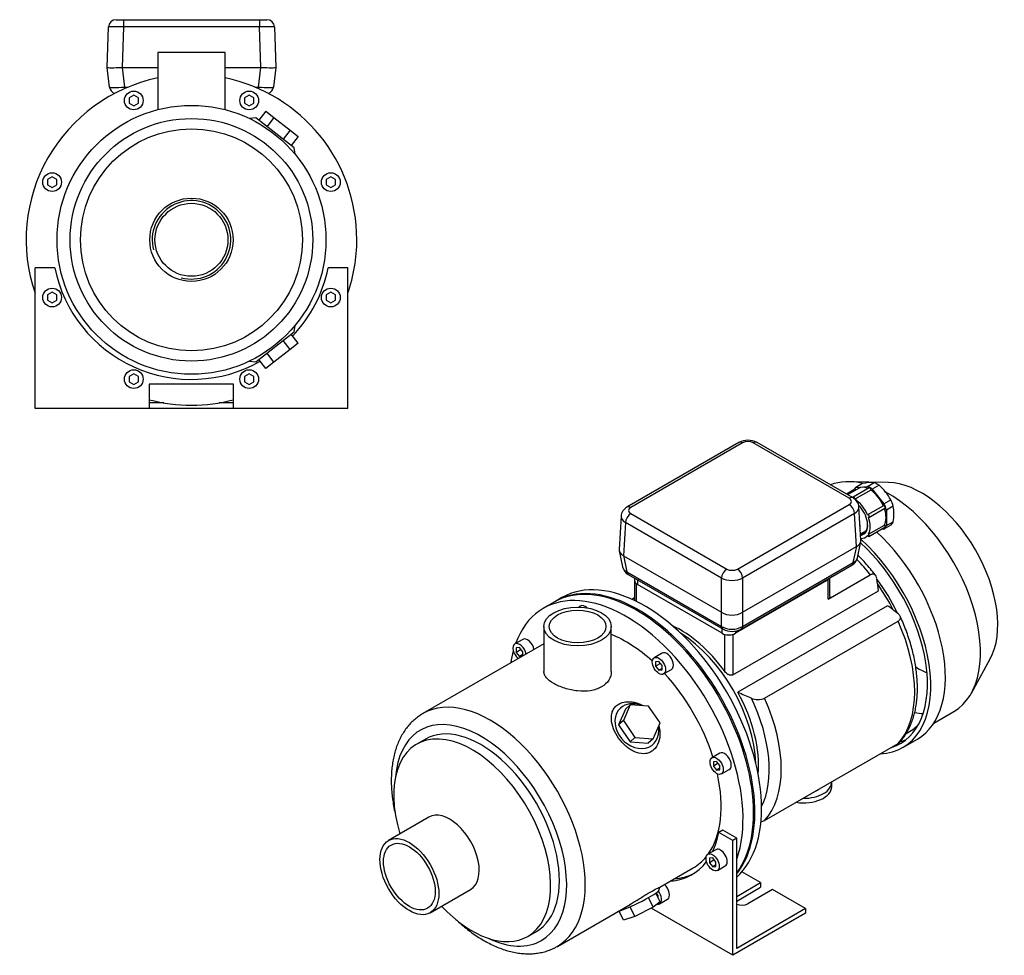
# Model space of a CAD drawing. Header units: millimetres. Extents: x 151 to 1173, y 19 to 788.
# Tile 2 of 2: x 647 to 1173, y 19 to 518. Entities that reach past the tile are written whole.
import ezdxf

# ---------------------------------------------------------------- set-up
doc = ezdxf.new("R2010")
doc.units = ezdxf.units.MM
for name, color, linetype in [('BASETTA_MEC_71_T', 7, 'Continuous'), ('CARCASSA_MEC_71', 7, 'Continuous'), ('COPRIVENTOLA_MEC', 7, 'Continuous'), ('CORPO_MH_3-5_[4]', 7, 'Continuous'), ('FLANGIA_MOTORE_T', 7, 'Continuous'), ('GHIERA_PG13_5_CO', 7, 'Continuous'), ('PIEDINO_MEC_71_I', 7, 'Continuous'), ('STAFFA_3-5-9_INT', 7, 'Continuous')]:
    doc.layers.add(name, color=color, linetype=linetype)

# ---------------------------------------------------------------- blocks, each defined once
blk = doc.blocks.new('SE')
at = {"layer": 'BASETTA_MEC_71_T', "color": 7, "linetype": 'Continuous'}
for p, q in [((1030.87, 292.8), (971.13, 258.3)), ((1032.87, 292.6), (973.13, 258.1)), ((1089.79, 263), (1038.53, 292.6)), ((1091.79, 263.2), (1040.53, 292.8)), ((1030.04, 225.24), (1089.79, 259.74)), ((1096.03, 240.59), (1094.95, 258.43)), ((967.96, 253.53), (966.89, 235.69)), ((973.13, 254.84), (1024.39, 225.24)), ((1092.62, 254.95), (1032.87, 220.46)), ((1093.69, 237.28), (1092.62, 254.95)), ((970.3, 250.05), (969.23, 232.39)), ((1021.56, 220.46), (970.3, 250.05)), ((1095.82, 244.11), (1098.92, 245.9)), ((1032.87, 202.17), (1093.69, 237.28)), ((1091.91, 228.74), (1093.73, 237.31)), ((1094.15, 231.27), (1095.98, 239.88)), ((966.94, 234.98), (968.77, 226.38)), ((969.19, 232.41), (971.01, 223.85)), ((969.23, 232.39), (1021.56, 202.17)), ((1032.02, 193.19), (1091.1, 227.3)), ((1032.83, 194.64), (1091.91, 228.74)), ((971.01, 223.85), (1021.6, 194.64)), ((971.82, 222.4), (1022.41, 193.19)), ((975.19, 220.45), (975.19, 219.12)), ((976.66, 219.61), (976.66, 217.07)), ((1021.91, 190.95), (976.66, 217.07)), ((1021.56, 202.17), (1021.56, 220.46)), ((1077.77, 219.12), (1028.98, 190.95)), ((1032.87, 220.46), (1032.87, 202.17)), ((1077.77, 219.12), (1077.77, 219.61)), ((1021.6, 194.64), (1021.6, 202.15)), ((1032.83, 202.15), (1032.83, 194.64)), ((1021.91, 190.95), (1021.91, 193.48)), ((1028.98, 192.14), (1028.98, 190.95))]:
    blk.add_line(p, q, dxfattribs=at)
for centre, radius, start, end in [((1035.7, 283.81), 10.2, 61.761, 118.239), ((1089.01, 257.94), 5.95, 4.688, 62.1078), ((973.84, 253.11), 5.86, 117.5976, 176.07), ((1088.32, 232.55), 5.95, 297.8954, 347.5594), ((974.62, 227.66), 5.96, 192.4236, 241.9914), ((1027.22, 202.12), 10.14, 241.6969, 298.3031)]:
    blk.add_arc(centre, radius, start, end, dxfattribs=at)
for centre, major_axis, ratio, start_param, end_param in [((1032.87, 289.33), (2, -3.46), 0.57735, 2.356194, 3.141593), ((1035.7, 290.96), (4, 0), 0.578054, 0.786007, 2.355586), ((1038.53, 289.33), (-2, -3.46), 0.57735, 3.141593, 3.926991), ((1089.79, 259.74), (-2, -3.46), 0.57735, 3.141928, 3.926991), ((1086.96, 261.37), (-4, 0), 0.576647, 2.356803, 3.926382), ((973.13, 254.84), (2, -3.46), 0.57735, 2.356194, 3.141869), ((975.96, 256.47), (4, 0), 0.576647, 2.356803, 3.926382), ((1089.79, 256.47), (2, -3.46), 0.57735, 0.820305, 2.356194), ((1086.96, 258.1), (-8, -0.24), 0.576999, 2.339382, 3.159265), ((975.96, 253.2), (8, -0.24), 0.576999, 3.125558, 3.943803), ((973.13, 251.57), (2, 3.46), 0.57735, 0.785398, 2.321288), ((1089.09, 250.96), (4.65, -8.05), 0.57735, 0.737786, 0.977496), ((1088, 240.83), (-8.03, 0.6), 0.572756, 2.406383, 3.219219), ((974.91, 235.94), (8.03, 0.6), 0.572756, 3.063966, 3.876802), ((1086.21, 232.38), (-7.99, 0.83), 0.573109, 2.423363, 3.080945), ((976.71, 227.48), (7.99, 0.83), 0.573109, 3.20224, 3.859822), ((1089.1, 230.76), (-2, 3.46), 0.57735, 3.141593, 3.804818), ((973.82, 225.86), (2, 3.46), 0.57735, 2.478368, 3.141593), ((1024.39, 221.98), (2, 3.46), 0.57735, 0.785398, 2.321288), ((1027.22, 226.88), (-4, 0), 0.578054, 0.786007, 2.355586), ((1030.04, 221.98), (-2, 3.46), 0.57735, 3.961897, 5.497787), ((980.19, 219.12), (5, 0), 0.57735, 3.141593, 3.926991), ((1027.22, 223.61), (8, 0), 0.557214, 3.9276, 5.497178), ((1074.24, 221.16), (-5, 0), 0.57735, 2.356194, 2.851562), ((1027.22, 205.74), (-8, 0), 0.630132, 0.792825, 2.348768), ((1027.22, 198.33), (-8, 0), 0.647258, 0.792825, 2.348768), ((1024.41, 196.66), (2, 3.46), 0.57735, 2.478368, 3.142378), ((1030.02, 196.66), (-2, 3.46), 0.57735, 3.141139, 3.804818), ((1025.45, 192.99), (5, 0), 0.57735, 3.926991, 5.497787)]:
    blk.add_ellipse(centre, major_axis=major_axis, ratio=ratio, start_param=start_param, end_param=end_param, dxfattribs=at)
for points in [[(1093.73, 237.31), (1093.71, 237.3), (1093.69, 237.28)], [(969.23, 232.39), (969.21, 232.4), (969.19, 232.41)], [(1021.6, 202.15), (1021.58, 202.16), (1021.56, 202.17)], [(1032.87, 202.17), (1032.85, 202.16), (1032.83, 202.15)]]:
    blk.add_open_spline(points, degree=2, dxfattribs=at)
at = {"layer": 'CARCASSA_MEC_71', "color": 7, "linetype": 'Continuous'}
for p, q in [((1078.48, 209.1), (1101.01, 222.11)), ((975.07, 219.12), (975.07, 208.53)), ((975.95, 217.59), (975.95, 208.1)), ((1078.48, 209.1), (1078.48, 219.63)), ((1079.36, 210.76), (1079.36, 220.52)), ((1027.57, 168.78), (1105.35, 213.69)), ((973.66, 209.18), (975.07, 209.99)), ((1110.21, 205.7), (1030.31, 159.56)), ((1044.6, 156.32), (1115.82, 197.45)), ((1023.33, 170.59), (1023.33, 190.37)), ((1027.57, 190.37), (1027.57, 168.78)), ((1044.6, 91), (1115.82, 132.13))]:
    blk.add_line(p, q, dxfattribs=at)
for centre, radius, start, end in [((315.86, 111.75), 796.05, 7.35729, 7.8239), ((709.01, -329.43), 668.82, 52.55126, 53.14032), ((1435.8, 1071.63), 998.14, 246.03073, 246.48181), ((1041.13, 164.2), 8.6, 245.0055, 293.7441), ((1041.13, 98.85), 8.57, 279.3398, 293.8261)]:
    blk.add_arc(centre, radius, start, end, dxfattribs=at)
for centre, major_axis, start_param, end_param in [((1075.2, 188.24), (-35, 60.62), 4.949263, 5.111234), ((978.07, 219.12), (3, 0), 2.856231, 3.584463), ((1083.08, 192.78), (-28.5, 49.36), 4.564218, 4.935032), ((1080.96, 191.56), (-29.5, 51.1), 4.61309, 4.885598), ((999.64, 144.61), (-29.5, 51.1), 4.89396, 5.598633), ((1075.2, 188.24), (35, -60.62), 0.177153, 1.393644), ((998.23, 143.79), (-29.5, 51.1), 3.963975, 5.460802), ((1025.45, 191.76), (-3, 0), 1.127926, 2.013667), ((999.64, 144.61), (29.5, -51.1), 0.684552, 1.53039), ((1000.5, 145.1), (32.93, -57.04), 0.361265, 1.438022), ((1003.98, 147.12), (35, -60.62), 0.177153, 1.393644)]:
    blk.add_ellipse(centre, major_axis=major_axis, ratio=0.57735, start_param=start_param, end_param=end_param, dxfattribs=at)
for points, knots in [([(1103.88, 221.76), (1103.79, 221.88), (1102.91, 223.05), (1101.02, 225.4), (1098.35, 228.51), (1096.12, 230.89), (1094.81, 232.22), (1094.43, 232.59)], [0, 0, 0, 0, 0.0054467, 0.0608846, 0.1163626, 0.171887, 0.1935615, 0.1935615, 0.1935615, 0.1935615]), ([(1104.5, 220.12), (1104.43, 220.59), (1104.31, 221.01), (1104.03, 221.55), (1103.92, 221.72), (1103.68, 222.01), (1103.54, 222.13), (1103.24, 222.33), (1103.07, 222.41), (1102.71, 222.51), (1102.52, 222.53), (1102.11, 222.51), (1101.9, 222.48), (1101.46, 222.34), (1101.24, 222.24), (1101.01, 222.11)], [0, 0, 0, 0, 0.25, 0.25, 0.375, 0.375, 0.5, 0.5, 0.625, 0.625, 0.75, 0.75, 0.875, 0.875, 1, 1, 1, 1]), ([(1079.36, 210.75), (1079.36, 210.61), (1079.35, 210.46), (1079.29, 210.15), (1079.24, 209.99), (1079.09, 209.68), (1078.99, 209.54), (1078.77, 209.29), (1078.63, 209.19), (1078.48, 209.1)], [0.5230095, 0.5230095, 0.5230095, 0.5230095, 0.625, 0.625, 0.75, 0.75, 0.875, 0.875, 1, 1, 1, 1]), ([(1115.82, 197.45), (1116.05, 197.58), (1116.25, 197.72), (1116.59, 198.04), (1116.73, 198.21), (1116.94, 198.56), (1117.01, 198.74), (1117.09, 199.12), (1117.09, 199.3), (1117.06, 199.67), (1117.01, 199.86), (1116.86, 200.22), (1116.76, 200.4), (1116.52, 200.75), (1116.38, 200.91), (1116.06, 201.24), (1115.89, 201.39), (1115.69, 201.54)], [0, 0, 0, 0, 0.125, 0.125, 0.25, 0.25, 0.375, 0.375, 0.5, 0.5, 0.625, 0.625, 0.75, 0.75, 0.875, 0.875, 1, 1, 1, 1]), ([(1116.52, 132.69), (1116.99, 133.2), (1117.96, 134.25), (1119.46, 136.3), (1120.93, 138.69), (1122.23, 141.28), (1123.36, 144.05), (1124.31, 146.99), (1125.07, 150.09), (1125.63, 153.34), (1126, 156.71), (1126.18, 160.21), (1126.17, 163.81), (1125.95, 167.49), (1125.55, 171.24), (1124.96, 175.06), (1124.19, 178.92), (1123.24, 182.8), (1122.11, 186.71), (1120.8, 190.62), (1119.34, 194.49), (1117.98, 197.77), (1117.16, 199.52), (1116.85, 200.18)], [0, 0, 0, 0, 0.033242, 0.080807, 0.128792, 0.177238, 0.226138, 0.275451, 0.325107, 0.375025, 0.425126, 0.475338, 0.525604, 0.575876, 0.626124, 0.676332, 0.726492, 0.776603, 0.826666, 0.876685, 0.926665, 0.976614, 1, 1, 1, 1]), ([(1027.57, 168.78), (1027.41, 168.69), (1027.24, 168.63), (1026.88, 168.55), (1026.68, 168.54), (1026.29, 168.57), (1026.09, 168.61), (1025.69, 168.73), (1025.49, 168.8), (1025.11, 168.99), (1024.92, 169.1), (1024.56, 169.34), (1024.38, 169.48), (1023.88, 169.91), (1023.59, 170.23), (1023.33, 170.59)], [0, 0, 0, 0, 0.125, 0.125, 0.25, 0.25, 0.375, 0.375, 0.5, 0.5, 0.625, 0.625, 0.75, 0.75, 1, 1, 1, 1]), ([(1116.55, 132.69), (1116.51, 132.65), (1116.47, 132.61), (1116.26, 132.41), (1116.06, 132.26), (1115.82, 132.13)], [0.8425223, 0.8425223, 0.8425223, 0.8425223, 0.875, 0.875, 1, 1, 1, 1])]:
    blk.add_open_spline(points, degree=3, knots=knots, dxfattribs=at)
at = {"layer": 'COPRIVENTOLA_MEC', "color": 7, "linetype": 'Continuous'}
for p, q in [((1110.65, 271.47), (1089.81, 271.89)), ((1154.95, 159.06), (1165, 177.32)), ((1134.93, 143.05), (1145.51, 149.15)), ((1118.37, 130.02), (1126.15, 134.51))]:
    blk.add_line(p, q, dxfattribs=at)
for centre, major_axis, start_param, end_param in [((1111.01, 208.91), (-34.5, 59.76), 5.789385, 6.194869), ((1128.33, 218.91), (-28.79, 49.86), 3.477609, 5.947168), ((1111.01, 208.91), (-34.5, 59.76), 3.141593, 5.534638), ((1090.15, 196.87), (-36, 62.35), 3.141593, 5.212918), ((1082.37, 192.38), (-34.75, 60.19), 3.010588, 5.220354), ((1082.37, 192.38), (-36, 62.35), 2.847296, 5.226799), ((1126.56, 217.89), (-27.99, 48.48), -3.960452, -3.807829), ((1110.62, 208.68), (-33.25, 57.59), -3.62153, -3.521084), ((1088.38, 195.85), (-33.25, 57.59), 3.100222, 3.307162), ((1088.38, 195.85), (-34.75, 60.19), 2.977382, 3.055004)]:
    blk.add_ellipse(centre, major_axis=major_axis, ratio=0.57735, start_param=start_param, end_param=end_param, dxfattribs=at)
at = {"layer": 'CORPO_MH_3-5_[4]', "color": 7, "linetype": 'Continuous'}
for p, q in [((932.18, 207.56), (926.52, 204.3)), ((946.36, 205.5), (945.43, 204.97)), ((926.77, 194.58), (926.77, 170.58)), ((962.77, 170.58), (962.77, 194.58)), ((926.77, 185.39), (862.22, 148.12)), ((915.56, 187.72), (911.32, 185.27)), ((913.82, 183.3), (912.05, 183.14)), ((912.05, 183.14), (912.05, 180.78)), ((914.64, 182.27), (912.05, 180.78)), ((912.05, 180.78), (913.82, 178.58)), ((915.58, 181.1), (913.82, 183.3)), ((915.58, 179.6), (913.82, 178.58)), ((913.82, 178.58), (915.19, 178.7)), ((915.58, 178.93), (915.58, 181.1)), ((989.93, 180.35), (985.69, 177.9)), ((988.19, 175.93), (986.42, 175.77)), ((986.42, 175.77), (986.42, 173.41)), ((989.01, 174.91), (986.42, 173.41)), ((989.96, 173.73), (988.19, 175.93)), ((989.96, 171.37), (989.96, 173.73)), ((986.42, 173.41), (988.19, 171.21)), ((989.96, 172.23), (988.19, 171.21)), ((988.19, 171.21), (989.96, 171.37)), ((990.69, 169.24), (994.93, 171.69)), ((972.9, 152.79), (969.24, 144.39)), ((972.9, 152.79), (970.29, 150.44)), ((982.67, 152.15), (972.9, 152.79)), ((970.29, 150.44), (966.63, 142.04)), ((988.79, 143.11), (982.67, 152.15)), ((969.24, 144.39), (966.63, 142.04)), ((966.63, 142.04), (972.74, 133)), ((969.24, 144.39), (975.35, 135.35)), ((985.12, 134.71), (988.79, 143.11)), ((863.52, 134.44), (858.89, 131.76)), ((975.35, 135.35), (972.74, 133)), ((972.74, 133), (982.51, 132.35)), ((975.35, 135.35), (985.12, 134.71)), ((985.12, 134.71), (982.51, 132.35)), ((1020.74, 126.99), (1016.49, 124.54)), ((1018.99, 122.57), (1017.23, 122.41)), ((1017.23, 122.41), (1017.23, 120.06)), ((1019.81, 121.55), (1017.23, 120.06)), ((1020.76, 120.37), (1018.99, 122.57)), ((1017.23, 120.06), (1018.99, 117.86)), ((1020.76, 118.88), (1018.99, 117.86)), ((1018.99, 117.86), (1020.76, 118.01)), ((1020.76, 118.01), (1020.76, 120.37)), ((1021.49, 115.88), (1025.74, 118.33)), ((865.41, 92.81), (843.84, 80.35)), ((988.7, 55.44), (1006.52, 65.73)), ((866.09, 41.81), (887.66, 54.27)), ((988.09, 53.64), (988.72, 55.44)), ((985.12, 44.72), (982.62, 49.87)), ((988.79, 47.6), (985.12, 44.72)), ((988.79, 47.6), (986.53, 52.25)), ((933.97, 23.85), (972.74, 46.23)), ((969.24, 37.86), (966.89, 42.69)), ((975.35, 39.85), (972.83, 45.02)), ((985.12, 44.72), (975.35, 39.85)), ((975.35, 39.85), (969.24, 37.86)), ((918.14, 29.14), (922.77, 31.82))]:
    blk.add_line(p, q, dxfattribs=at)
for centre, major_axis, ratio, start_param, end_param in [((970.65, 127.87), (44.13, -76.43), 0.57735, 0.45581, 3.593987), ((976.3, 131.14), (44.13, -76.43), 0.57735, 0.241164, 3.141593), ((948.86, 201.17), (2.5, -4.33), 0.57735, 2.083393, 3.141593), ((970.65, 127.87), (35.88, -62.14), 0.57735, 2.076031, 2.512145), ((913.82, 180.94), (-2.5, 4.33), 0.57735, 0, 2.122878), ((913.82, 180.94), (-2.5, 4.33), 0.57735, 4.160308, 6.283185), ((918.06, 183.39), (2.5, -4.33), 0.57735, 1.018715, 3.141593), ((970.65, 127.87), (44.13, -76.43), 0.57735, 3.660226, 3.763049), ((992.43, 176.02), (2.5, -4.33), 0.57735, 0, 3.141593), ((970.65, 127.87), (35.88, -62.14), 0.57735, 1.202887, 1.938706), ((898.1, 85.99), (-35.88, 62.14), 0.57735, 3.14068, 6.282708), ((976.4, 141.4), (-8.7, 9.66), 0.810411, 5.253429, 6.283185), ((976.4, 141.4), (-8.7, 9.66), 0.810411, 0, 4.056698), ((893.15, 83.13), (32.38, -56.08), 0.57735, 0, 3.835482), ((893.15, 83.13), (29.63, -51.31), 0.57735, 0, 3.141593), ((888.51, 80.45), (29.62, -51.31), 0.57735, 0, 4.327423), ((1023.24, 122.66), (2.5, -4.33), 0.57735, 0, 3.141593), ((970.65, 127.87), (35.88, -62.14), 0.57735, 0.25816, 1.065562), ((876.54, 73.54), (11.13, -19.27), 0.57735, 0, 3.141593), ((970.65, 127.87), (35.88, -62.14), 0.57735, 0, 0.21901), ((976.4, 48.1), (11.69, 5.69), 0.099506, 3.627919, 6.183016), ((888.51, 80.45), (29.62, -51.31), 0.57735, 5.097355, 6.283185), ((893.15, 83.13), (32.38, -56.08), 0.57735, 5.589296, 6.283185)]:
    blk.add_ellipse(centre, major_axis=major_axis, ratio=ratio, start_param=start_param, end_param=end_param, dxfattribs=at)
for centre, major_axis in [((944.77, 194.58), (-18, 0)), ((944.77, 194.58), (-15.15, 0)), ((988.19, 173.57), (-2.5, 4.33)), ((1018.99, 120.21), (-2.5, 4.33)), ((854.97, 61.08), (11.13, -19.27)), ((854.97, 61.08), (9.74, -16.87))]:
    blk.add_ellipse(centre, major_axis=major_axis, ratio=0.57735, dxfattribs=at)
for points, knots in [([(962.77, 170.58), (962.77, 170.58), (962.77, 170.58), (962.77, 168.99), (962.3, 167.38), (960.51, 164.53), (959.17, 163.26), (956.67, 161.81), (955.74, 161.4), (953.78, 160.74), (952.74, 160.49), (949.46, 159.97), (947.13, 159.95), (943.59, 160.31), (942.43, 160.5), (940.13, 160.99), (938.98, 161.29), (936.81, 161.98), (935.77, 162.37), (933.81, 163.22), (932.88, 163.68), (930.38, 165.12), (929.03, 166.19), (927.69, 167.81), (927.34, 168.37), (926.88, 169.47), (926.77, 170.02), (926.77, 170.58), (926.77, 170.58), (926.77, 170.59)], [0.1249858, 0.1249858, 0.1249858, 0.1249858, 0.125, 0.125, 0.1875, 0.1875, 0.25, 0.25, 0.28125, 0.28125, 0.3125, 0.3125, 0.375, 0.375, 0.40625, 0.40625, 0.4375, 0.4375, 0.46875, 0.46875, 0.5, 0.5, 0.5625, 0.5625, 0.59375, 0.59375, 0.625, 0.625, 0.6251231, 0.6251231, 0.6251231, 0.6251231]), ([(985.26, 128.68), (984.66, 128.15), (984.01, 127.72), (982.61, 127.07), (981.84, 126.85), (979.51, 126.52), (977.85, 126.74), (975.43, 127.59), (974.62, 127.96), (973.06, 128.83), (972.3, 129.33), (970.08, 131.04), (968.73, 132.38), (966.32, 135.4), (965.32, 137), (963.74, 140.36), (963.2, 142.05), (962.82, 144.56), (962.77, 145.37), (962.82, 146.94), (962.94, 147.72), (963.34, 149.18), (963.63, 149.86), (964.39, 151.12), (964.87, 151.71), (966.55, 153.22), (968.04, 153.92), (970.53, 154.4), (971.41, 154.46), (973.2, 154.42), (974.1, 154.31), (976.59, 153.77), (978.14, 153.18), (979.58, 152.38)], [0, 0, 0, 0, 0.03125, 0.03125, 0.0625, 0.0625, 0.125, 0.125, 0.15625, 0.15625, 0.1875, 0.1875, 0.25, 0.25, 0.3125, 0.3125, 0.375, 0.375, 0.40625, 0.40625, 0.4375, 0.4375, 0.46875, 0.46875, 0.5, 0.5, 0.5625, 0.5625, 0.59375, 0.59375, 0.625, 0.625, 0.6792325, 0.6792325, 0.6792325, 0.6792325]), ([(862.26, 148.11), (861.97, 147.96), (860.98, 147.42), (859.21, 146.16), (857.12, 144.43), (855.16, 142.46), (853.38, 140.3), (851.75, 137.95), (850.29, 135.41), (849.01, 132.68), (847.9, 129.77), (846.99, 126.7), (846.27, 123.47), (845.74, 120.1), (845.41, 116.6), (845.28, 113), (845.35, 109.3), (845.62, 105.51), (846.07, 101.67), (846.72, 97.77), (847.3, 95.04), (847.64, 93.61), (847.66, 93.5)], [0, 0, 0, 0, 0.0058667, 0.023931, 0.0419945, 0.06012, 0.0783681, 0.0967881, 0.1154139, 0.1342611, 0.1533267, 0.172591, 0.1920218, 0.211581, 0.2312298, 0.2509334, 0.2706634, 0.2903949, 0.3101131, 0.3298105, 0.3494831, 0.3511317, 0.3511317, 0.3511317, 0.3511317]), ([(988.16, 141.56), (988.48, 140.4), (988.66, 139.21), (988.79, 136.22), (988.54, 134.41), (987.39, 131.2), (986.47, 129.75), (985.26, 128.68)], [0.8346005, 0.8346005, 0.8346005, 0.8346005, 0.875, 0.875, 0.9375, 0.9375, 1, 1, 1, 1]), ([(972.73, 46.23), (972.8, 46.27), (972.87, 46.31), (973.71, 46.79), (974.49, 47.26), (976.08, 48.23), (976.89, 48.74), (978.52, 49.76), (979.32, 50.26), (980.9, 51.25), (981.69, 51.73), (983.91, 53.07), (985.24, 53.82), (986.77, 54.61), (987.22, 54.83), (987.93, 55.16), (988.2, 55.28), (988.62, 55.45), (988.73, 55.48), (988.73, 55.47)], [0.3721818, 0.3721818, 0.3721818, 0.3721818, 0.375, 0.375, 0.40625, 0.40625, 0.4375, 0.4375, 0.46875, 0.46875, 0.5, 0.5, 0.5625, 0.5625, 0.59375, 0.59375, 0.625, 0.625, 0.6619883, 0.6619883, 0.6619883, 0.6619883]), ([(879.84, 38.13), (880.37, 37.64), (881.89, 36.25), (884.45, 34.07), (887.53, 31.67), (890.67, 29.46), (893.84, 27.46), (897.04, 25.67), (900.26, 24.11), (903.49, 22.78), (906.7, 21.68), (909.9, 20.84), (913.06, 20.25), (916.17, 19.92), (919.22, 19.84), (922.18, 20.02), (925.03, 20.46), (927.79, 21.14), (930.39, 22.06), (932.49, 23), (933.54, 23.63), (933.92, 23.85)], [0.6523051, 0.6523051, 0.6523051, 0.6523051, 0.6628197, 0.6825114, 0.7022374, 0.7219978, 0.7417908, 0.7616106, 0.7814471, 0.8012768, 0.8210724, 0.8407991, 0.8604151, 0.8798761, 0.8991409, 0.9181788, 0.9369761, 0.9555398, 0.9738979, 0.9920961, 1, 1, 1, 1])]:
    blk.add_open_spline(points, degree=3, knots=knots, dxfattribs=at)
at = {"layer": 'FLANGIA_MOTORE_T', "color": 7, "linetype": 'Continuous'}
blk.add_line((936.42, 210.01), (932.89, 207.97), dxfattribs=at)
for centre, major_axis, start_param, end_param in [((977.01, 131.55), (44.12, -76.43), 0.219659, 3.149605), ((980.55, 133.59), (44.12, -76.43), 0.121401, 3.141593), ((998.23, 143.79), (29.5, -51.1), 0.822383, 2.31921)]:
    blk.add_ellipse(centre, major_axis=major_axis, ratio=0.57735, start_param=start_param, end_param=end_param, dxfattribs=at)
at = {"layer": 'GHIERA_PG13_5_CO', "color": 7, "linetype": 'Continuous'}
for p, q in [((1094.63, 268.3), (1088.79, 264.93)), ((1100.38, 268.55), (1091.9, 263.65)), ((1096.84, 270.9), (1093.21, 268.81)), ((1093.21, 268.81), (1099.46, 269.36)), ((1099.46, 269.36), (1103.09, 271.46)), ((1105.68, 269.96), (1102.05, 267.87)), ((1092.73, 267.87), (1088.22, 265.26)), ((1101.25, 267.4), (1092.77, 262.5)), ((1102.05, 267.87), (1108.3, 260.1)), ((1108.04, 259.03), (1099.55, 254.13)), ((1100.3, 252.83), (1108.79, 257.73)), ((1108.3, 260.1), (1111.93, 262.19)), ((1113.22, 258.85), (1109.59, 256.76)), ((1109.59, 256.76), (1109.59, 248.43)), ((1100.01, 243.83), (1108.49, 248.73)), ((1100.3, 242.62), (1108.79, 247.52)), ((1111.93, 248.68), (1108.3, 246.58)), ((1109.59, 248.43), (1113.22, 250.52)), ((1098.4, 242.19), (1099.65, 242.91)), ((1108.3, 246.58), (1106.95, 246.46))]:
    blk.add_line(p, q, dxfattribs=at)
for centre, radius, start, end in [((1102.21, 246.01), 25.46, 88.0317, 102.1761), ((1088.06, 249.4), 27.09, 28.1909, 49.397), ((1092.11, 254.69), 21.52, 348.8462, 11.1538)]:
    blk.add_arc(centre, radius, start, end, dxfattribs=at)
for centre, major_axis, start_param, end_param in [((1100.76, 257.7), (-6.75, 11.69), 0.125517, 0.31778), ((1100.76, 257.7), (6.13, -10.61), 2.469888, 3.141593), ((1100.76, 257.7), (-6.75, 11.69), 5.361505, 5.634069), ((1100.76, 267.9), (0.375, -0.65), 0.41713, 3.141593), ((1104.39, 259.79), (-6.75, 11.69), 5.361505, 5.634069), ((1092.27, 263), (0.375, -0.65), 0.41713, 4.050146), ((1093.1, 267.22), (0.375, -0.65), 1.807572, 3.141593), ((1100.76, 257.7), (6.12, -10.61), 1.366148, 2.299044), ((1092.27, 252.8), (6.13, -10.61), 1.366148, 2.299044), ((1092.27, 252.8), (5.18, -8.98), 0, 1.99355), ((1108.41, 258.38), (0.375, -0.65), 0, 3.141593), ((1100.76, 257.7), (6.75, -11.69), 1.172715, 1.445279), ((1100.76, 257.7), (6.13, -10.61), 0.31895, 1.23944), ((1104.39, 259.79), (6.75, -11.69), 1.172715, 1.445279), ((1099.92, 253.48), (0.375, -0.65), -0.630067, 3.248061), ((1092.27, 252.8), (6.13, -10.61), 0.31895, 1.251846), ((1092.62, 253), (-4.93, 8.54), 2.833264, 3.901959), ((1100.76, 257.7), (6.75, -11.69), 0.125517, 0.398082), ((1108.41, 248.17), (-0.375, 0.65), 3.141593, 5.342456), ((1104.39, 259.79), (6.75, -11.69), 0.125517, 0.398082), ((1092.27, 252.8), (5.18, -8.98), 6.0106, 6.283185), ((1092.27, 252.8), (-6.13, 10.61), 2.797599, 3.346241), ((1099.92, 243.27), (-0.375, 0.65), 1.464328, 5.342456)]:
    blk.add_ellipse(centre, major_axis=major_axis, ratio=0.57735, start_param=start_param, end_param=end_param, dxfattribs=at)
at = {"layer": 'PIEDINO_MEC_71_I', "color": 7, "linetype": 'Continuous'}
blk.add_line((1080.4, 109.09), (1080.4, 111.54), dxfattribs=at)
for centre, major_axis, start_param, end_param in [((1065.4, 111.54), (-15, 0), 1.555732, 3.156657), ((1065.4, 109.09), (-15, 0), 1.304816, 3.141593), ((1065.4, 111.54), (-10.5, 0), -4.028803, -3.825178)]:
    blk.add_ellipse(centre, major_axis=major_axis, ratio=0.57735, start_param=start_param, end_param=end_param, dxfattribs=at)
at = {"layer": 'STAFFA_3-5-9_INT', "color": 7, "linetype": 'Continuous'}
for p, q in [((1022.25, 85.83), (1020.13, 84.61)), ((1027.57, 80.31), (1020.13, 84.61)), ((1029.69, 81.54), (1022.25, 85.83)), ((1029.69, 81.54), (1027.57, 80.31)), ((1027.57, 19.07), (1027.57, 80.31)), ((1029.69, 22.75), (1029.69, 81.54)), ((1018.62, 75.46), (1014.37, 73.01)), ((1016.87, 71.04), (1015.11, 70.88)), ((1015.11, 70.88), (1015.11, 68.52)), ((1017.69, 70.02), (1015.11, 68.52)), ((1015.11, 68.52), (1016.87, 66.33)), ((1018.64, 68.84), (1016.87, 71.04)), ((1018.64, 66.48), (1018.64, 68.84)), ((1018.64, 67.35), (1016.87, 66.33)), ((1016.87, 66.33), (1018.64, 66.48)), ((1019.37, 64.35), (1023.62, 66.8)), ((1042.42, 57.86), (1032.45, 63.62)), ((1029.69, 50.51), (1042.42, 57.86)), ((1042.42, 57.86), (1042.42, 55.41)), ((1029.69, 48.06), (1042.42, 55.41)), ((1048.78, 54.18), (1035.63, 46.59)), ((1066.46, 43.98), (1048.78, 54.18)), ((986.89, 52.23), (986.61, 52.07)), ((987.83, 51.05), (986.75, 52.4)), ((987.83, 49.56), (987.83, 51.05)), ((987.83, 49.56), (987.83, 49.56)), ((988.57, 46.57), (992.81, 49.02)), ((984.44, 43.98), (984.44, 44.38)), ((1027.57, 19.07), (984.44, 43.98)), ((1066.46, 43.98), (1029.69, 22.75)), ((1066.46, 43.98), (1066.46, 41.53)), ((1066.46, 41.53), (1027.57, 19.07))]:
    blk.add_line(p, q, dxfattribs=at)
for centre, major_axis, start_param, end_param in [((968.53, 126.65), (-37.25, 64.52), 3.514775, 3.724263), ((1021.12, 71.13), (-2.5, 4.33), 3.141593, 6.283185), ((968.53, 126.65), (-37.25, 64.52), 2.869041, 3.382098), ((970.65, 127.87), (-37.25, 64.52), 2.869041, 3.113115), ((986.07, 50.9), (2.5, -4.33), 0, 1.815566), ((990.31, 53.35), (-2.5, 4.33), 3.141593, 5.26447), ((986.07, 50.9), (2.5, -4.33), 5.830585, 6.283185), ((1032.45, 48.43), (4.5, 0), 4.052757, 5.497787)]:
    blk.add_ellipse(centre, major_axis=major_axis, ratio=0.57735, start_param=start_param, end_param=end_param, dxfattribs=at)
blk.add_ellipse((1016.87, 68.68), major_axis=(2.5, -4.33), ratio=0.57735, dxfattribs=at)
blk = doc.blocks.new('SE4')
at = {"layer": 'BASETTA_MEC_71_T', "color": 7, "linetype": 'Continuous'}
for p, q in [((698.44, 518.49), (702.44, 518.49)), ((702.44, 518.49), (774.93, 518.49)), ((702.44, 518.49), (702.44, 514.63)), ((774.93, 518.49), (778.93, 518.49)), ((774.93, 518.49), (774.93, 514.63)), ((693.68, 492.99), (694.44, 514.63)), ((702.44, 514.63), (701.68, 492.99)), ((774.93, 514.63), (702.44, 514.63)), ((775.69, 492.99), (774.93, 514.63)), ((782.93, 514.63), (783.68, 492.99)), ((693.68, 492.99), (693.68, 492.99)), ((694.97, 482.5), (693.68, 492.99)), ((701.63, 492.99), (702.91, 482.5)), ((701.68, 492.99), (720.68, 492.99)), ((756.68, 492.99), (775.69, 492.99)), ((774.46, 482.5), (775.74, 492.99)), ((783.68, 492.99), (782.4, 482.5)), ((783.68, 492.99), (783.68, 492.99)), ((702.91, 482.5), (704.86, 482.5)), ((702.91, 482.5), (702.91, 481.66)), ((772.5, 482.5), (774.46, 482.5)), ((774.46, 482.5), (774.46, 481.66))]:
    blk.add_line(p, q, dxfattribs=at)
for centre, start, end in [((698.44, 514.49), 90, 178), ((778.93, 514.49), 2, 90), ((698.94, 482.99), 187, 252.6537), ((778.43, 482.99), 287.3463, 353)]:
    blk.add_arc(centre, 4, start, end, dxfattribs=at)
for centre, major_axis, ratio, start_param, end_param in [((702.44, 514.49), (-8, 0.14), 0.017434, 4.713302, 6.282881), ((774.93, 514.49), (8, 0.14), 0.017434, 0.000304, 1.569883), ((701.7, 493.34), (-8.02, -0.35), 0.043312, 0.003409, 1.559352), ((775.67, 493.34), (8.02, -0.35), 0.043312, 4.723833, 6.279777), ((702.97, 482.99), (-8, -0.49), 0.060259, 0.003713, 1.559657), ((774.4, 482.99), (8, -0.49), 0.060259, 4.723529, 6.279472)]:
    blk.add_ellipse(centre, major_axis=major_axis, ratio=ratio, start_param=start_param, end_param=end_param, dxfattribs=at)
for points in [[(701.68, 492.99), (701.65, 492.99), (701.63, 492.99)], [(775.74, 492.99), (775.72, 492.99), (775.69, 492.99)]]:
    blk.add_open_spline(points, degree=2, dxfattribs=at)
at = {"layer": 'CORPO_MH_3-5_[4]', "color": 7, "linetype": 'Continuous'}
for p, q in [((756.68, 500.99), (720.68, 500.99)), ((720.68, 500.99), (720.68, 470.45)), ((756.68, 470.46), (756.68, 500.99)), ((707.88, 478.25), (705.38, 476.8)), ((710.38, 476.8), (707.88, 478.25)), ((769.49, 478.25), (766.99, 476.8)), ((771.99, 476.8), (769.49, 478.25)), ((705.38, 476.8), (705.38, 473.92)), ((705.38, 473.92), (707.88, 472.47)), ((707.88, 472.47), (710.38, 473.92)), ((710.38, 473.92), (710.38, 476.8)), ((766.99, 476.8), (766.99, 473.92)), ((766.99, 473.92), (769.49, 472.47)), ((769.49, 472.47), (771.99, 473.92)), ((771.99, 473.92), (771.99, 476.8)), ((778.37, 469.6), (774.68, 464.87)), ((778.37, 469.6), (782.69, 466.22)), ((773.08, 466.12), (769.71, 465.71)), ((793.56, 450.11), (773.08, 466.12)), ((782.69, 466.22), (779, 461.5)), ((782.69, 466.22), (791.34, 459.47)), ((791.34, 459.47), (787.64, 454.74)), ((791.34, 459.47), (795.66, 456.09)), ((795.66, 456.09), (791.96, 451.36)), ((793.98, 446.73), (793.56, 450.11)), ((664.31, 434.68), (661.81, 433.24)), ((661.81, 433.24), (661.81, 430.35)), ((666.81, 433.24), (664.31, 434.68)), ((666.81, 430.35), (666.81, 433.24)), ((813.06, 434.68), (810.56, 433.24)), ((810.56, 433.24), (810.56, 430.35)), ((815.56, 433.24), (813.06, 434.68)), ((815.56, 430.35), (815.56, 433.24)), ((661.81, 430.35), (664.31, 428.91)), ((664.31, 428.91), (666.81, 430.35)), ((810.56, 430.35), (813.06, 428.91)), ((813.06, 428.91), (815.56, 430.35)), ((793.56, 351.86), (793.98, 355.22)), ((773.08, 335.85), (793.56, 351.86)), ((791.34, 342.51), (787.64, 347.23)), ((795.66, 345.88), (791.96, 350.61)), ((791.34, 342.51), (782.69, 335.75)), ((795.66, 345.88), (791.34, 342.51)), ((778.37, 332.38), (774.68, 337.1)), ((782.69, 335.75), (779, 340.48)), ((769.69, 336.27), (773.08, 335.85)), ((782.69, 335.75), (778.37, 332.38))]:
    blk.add_line(p, q, dxfattribs=at)
for centre, radius in [((707.88, 475.36), 5), ((769.49, 475.36), 5), ((738.68, 400.99), 71.75), ((738.68, 400.99), 64.75), ((738.68, 400.99), 59.25), ((664.31, 431.79), 5), ((813.06, 431.79), 5), ((738.68, 400.99), 22.25), ((738.68, 400.99), 19.48)]:
    blk.add_circle(centre, radius, dxfattribs=at)
for radius, start, end in [(88.25, 101.769, 198.884), (88.25, 0, 78.231), (20.95, 255, 195), (88.25, 341.116, 360), (88.25, 255.2289, 284.7711)]:
    blk.add_arc((738.68, 400.99), radius, start, end, dxfattribs=at)
at = {"layer": 'STAFFA_3-5-9_INT', "color": 7, "linetype": 'Continuous'}
for p, q in [((655.18, 310.99), (655.18, 385.99)), ((665.71, 385.99), (655.18, 385.99)), ((822.18, 385.99), (811.66, 385.99)), ((822.18, 310.99), (822.18, 385.99)), ((664.31, 373.07), (661.81, 371.62)), ((661.81, 371.62), (661.81, 368.74)), ((661.81, 368.74), (664.31, 367.29)), ((666.81, 371.62), (664.31, 373.07)), ((664.31, 367.29), (666.81, 368.74)), ((666.81, 368.74), (666.81, 371.62)), ((813.06, 373.07), (810.56, 371.62)), ((810.56, 371.62), (810.56, 368.74)), ((810.56, 368.74), (813.06, 367.29)), ((815.56, 371.62), (813.06, 373.07)), ((813.06, 367.29), (815.56, 368.74)), ((815.56, 368.74), (815.56, 371.62)), ((707.88, 329.5), (705.38, 328.06)), ((705.38, 328.06), (705.38, 325.17)), ((710.38, 328.06), (707.88, 329.5)), ((710.38, 325.17), (710.38, 328.06)), ((769.49, 329.5), (766.99, 328.06)), ((766.99, 328.06), (766.99, 325.17)), ((771.99, 328.06), (769.49, 329.5)), ((771.99, 325.17), (771.99, 328.06)), ((705.38, 325.17), (707.88, 323.73)), ((707.88, 323.73), (710.38, 325.17)), ((761.18, 323.99), (716.18, 323.99)), ((716.18, 323.99), (716.18, 310.99)), ((761.18, 310.99), (761.18, 323.99)), ((766.99, 325.17), (769.49, 323.73)), ((769.49, 323.73), (771.99, 325.17)), ((716.18, 310.99), (655.18, 310.99)), ((723.88, 313.99), (716.18, 313.99)), ((761.18, 310.99), (716.18, 310.99)), ((761.18, 313.99), (753.49, 313.99)), ((822.18, 310.99), (761.18, 310.99))]:
    blk.add_line(p, q, dxfattribs=at)
for centre in [(664.31, 370.18), (813.06, 370.18), (707.88, 326.62), (769.49, 326.62)]:
    blk.add_circle(centre, 5, dxfattribs=at)
for start, end in [(191.6155, 299.5328), (316.4672, 348.3845)]:
    blk.add_arc((738.68, 400.99), 74.5, start, end, dxfattribs=at)

msp = doc.modelspace()

# ---------------------------------------------------------------- block references
for name in ['SE4', 'SE']:
    msp.add_blockref(name, (0, 0))

doc.saveas('drawing.dxf')
